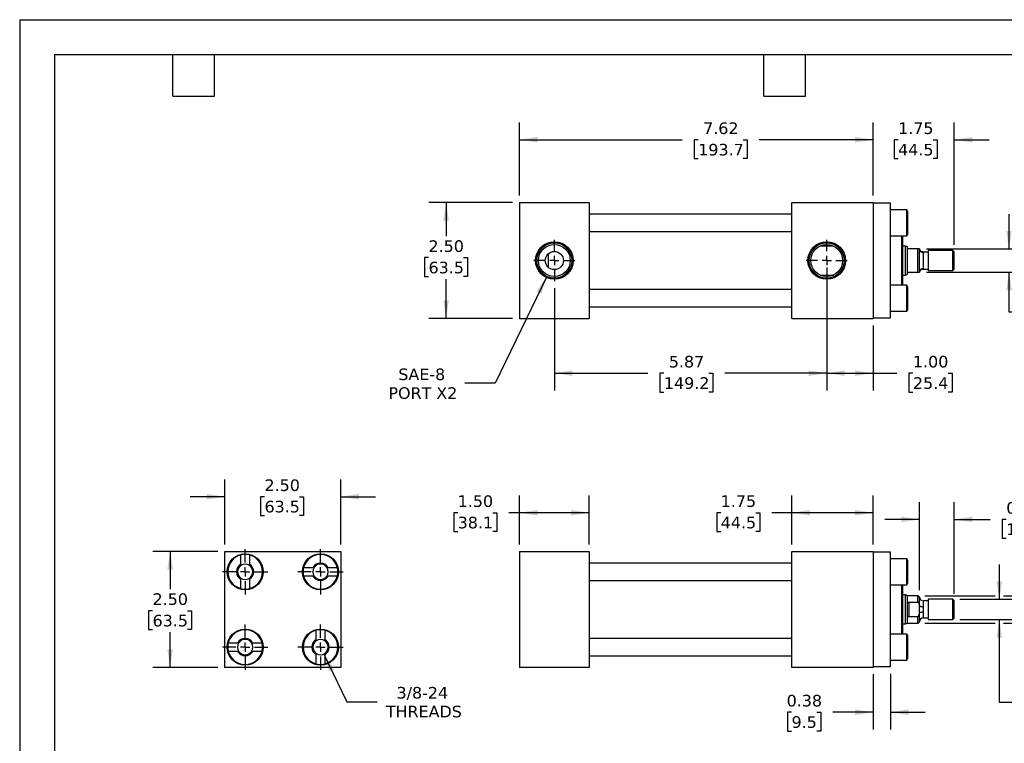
# Model space of a CAD drawing. Header units: inches. Extents: x 0 to 33, y 0 to 25.5.
# Tile 2 of 3: x 0 to 21.2, y 9.9 to 25.5. Entities that reach past the tile are written whole.
import ezdxf

# ---------------------------------------------------------------- set-up
doc = ezdxf.new("R2010")
doc.units = ezdxf.units.IN
doc.header["$LTSCALE"] = 3
doc.header["$MEASUREMENT"] = 0
doc.linetypes.add('SLD-Center', pattern=[0.75, 0.6, -0.05, 0.05, -0.05])
doc.linetypes.add('SLD-Solid', pattern=[0])
doc.layers.add('CENTER', color=40, linetype='SLD-Center')
doc.layers.add('DIMENSIONS', color=140, linetype='SLD-Solid', lineweight=25)
doc.layers.add('TEXT', color=140, linetype='SLD-Solid', lineweight=25)
doc.styles.add('SLDTEXTSTYLE0', font='VERDANA.TTF')
doc.dimstyles.new('SLDDIMSTYLE0', dxfattribs={"dimtxt": 0.254883, "dimasz": 0.39, "dimexe": 0, "dimexo": 0.0625, "dimgap": 0.063721, "dimtad": 0, "dimtih": 1, "dimtoh": 1, "dimrnd": 1e-09, "dimzin": 4, "dimdsep": 46, "dimtxsty": 'SLDTEXTSTYLE0', "dimsah": 1, "dimcen": 0.09, "dimadec": 0, "dimazin": 1, "dimtfac": 1, "dimtofl": 0, "dimtmove": 0, "dimatfit": 3, "dimfxl": 0, "dimfrac": 2, "dimtolj": 1, "dimtzin": 12, "dimarcsym": 0})
doc.dimstyles.new('SLDDIMSTYLE1', dxfattribs={"dimtxt": 0.254883, "dimasz": 0.39, "dimexe": 0, "dimexo": 0.0625, "dimgap": 0.063721, "dimtad": 0, "dimtih": 1, "dimtoh": 1, "dimrnd": 1e-09, "dimzin": 12, "dimdsep": 46, "dimtxsty": 'SLDTEXTSTYLE0', "dimsah": 1, "dimcen": 0.09, "dimadec": 0, "dimazin": 3, "dimtfac": 1, "dimtofl": 0, "dimtmove": 0, "dimatfit": 3, "dimfxl": 0, "dimfrac": 2, "dimtolj": 1, "dimtzin": 12, "dimarcsym": 0})
doc.dimstyles.new('SLDDIMSTYLE2', dxfattribs={"dimtxt": 0.254883, "dimasz": 0.39, "dimexe": 0, "dimexo": 0.0625, "dimgap": 0.063721, "dimtad": 0, "dimtih": 1, "dimtoh": 1, "dimrnd": 1e-09, "dimdsep": 46, "dimtxsty": 'SLDTEXTSTYLE0', "dimsah": 1, "dimcen": 0.09, "dimadec": 0, "dimazin": 2, "dimtfac": 1, "dimtmove": 0, "dimatfit": 0, "dimfxl": 0, "dimfrac": 2, "dimtolj": 1, "dimtzin": 12, "dimarcsym": 0})
doc.dimstyles.new('SLDDIMSTYLE3', dxfattribs={"dimtxt": 0.254883, "dimasz": 0.39, "dimexe": 0, "dimexo": 0.0625, "dimgap": 0.063721, "dimtad": 0, "dimtih": 1, "dimtoh": 1, "dimrnd": 1e-09, "dimzin": 12, "dimdsep": 46, "dimtxsty": 'SLDTEXTSTYLE0', "dimsah": 1, "dimcen": 0.09, "dimadec": 0, "dimazin": 3, "dimtfac": 1, "dimtmove": 0, "dimatfit": 0, "dimfxl": 0, "dimfrac": 2, "dimtolj": 1, "dimtzin": 12, "dimarcsym": 0})
doc.dimstyles.new('SLDDIMSTYLE4', dxfattribs={"dimtxt": 0.254883, "dimasz": 0.39, "dimexe": 0, "dimexo": 0.0625, "dimgap": 0.063721, "dimtad": 0, "dimtih": 1, "dimtoh": 1, "dimrnd": 1e-09, "dimzin": 12, "dimdsep": 46, "dimtxsty": 'SLDTEXTSTYLE0', "dimsah": 1, "dimcen": 0, "dimadec": 0, "dimazin": 3, "dimtfac": 1, "dimtofl": 0, "dimtmove": 0, "dimatfit": 3, "dimfxl": 0, "dimfrac": 2, "dimtolj": 1, "dimtzin": 12, "dimarcsym": 0})
doc.dimstyles.new('SLDDIMSTYLE5', dxfattribs={"dimtxt": 0.254883, "dimasz": 0.39, "dimexe": 0, "dimexo": 0.0625, "dimgap": 0.063721, "dimtad": 0, "dimtih": 1, "dimtoh": 1, "dimrnd": 1e-09, "dimzin": 0, "dimdsep": 46, "dimtxsty": 'SLDTEXTSTYLE0', "dimsah": 1, "dimcen": 0.09, "dimadec": 0, "dimazin": 0, "dimtfac": 1, "dimtmove": 0, "dimatfit": 0, "dimfxl": 0, "dimfrac": 2, "dimtolj": 1, "dimtzin": 12, "dimarcsym": 0})
doc.dimstyles.new('SLDDIMSTYLE6', dxfattribs={"dimtxt": 0.254883, "dimasz": 0.39, "dimexe": 0, "dimexo": 0.0625, "dimgap": 0.063721, "dimtad": 0, "dimtih": 1, "dimtoh": 1, "dimrnd": 1e-09, "dimzin": 4, "dimdsep": 46, "dimtxsty": 'SLDTEXTSTYLE0', "dimsah": 1, "dimcen": 0.09, "dimadec": 0, "dimazin": 1, "dimtfac": 1, "dimtmove": 0, "dimatfit": 0, "dimfxl": 0, "dimfrac": 2, "dimtolj": 1, "dimtzin": 12, "dimarcsym": 0})
doc.dimstyles.new('SLDDIMSTYLE7', dxfattribs={"dimtxt": 0.254883, "dimasz": 0.39, "dimexe": 0, "dimexo": 0.0625, "dimgap": 0.063721, "dimtad": 0, "dimtih": 1, "dimtoh": 1, "dimrnd": 1e-09, "dimzin": 12, "dimdsep": 46, "dimtxsty": 'SLDTEXTSTYLE0', "dimsah": 1, "dimcen": 0, "dimadec": 0, "dimazin": 3, "dimtfac": 1, "dimtofl": 0, "dimtmove": 0, "dimatfit": 3, "dimfxl": 0, "dimfrac": 2, "dimtolj": 1, "dimtzin": 12, "dimarcsym": 0})

# ---------------------------------------------------------------- blocks, each defined once
blk = doc.blocks.new('_D')
at = {"layer": 'DIMENSIONS'}
for p, q in [((10.782, 14.178), (10.782, 15.239)), ((12.282, 14.178), (12.282, 15.239)), ((9.447, 14.864), (9.361, 14.864)), ((9.361, 14.864), (9.361, 14.459)), ((10.204, 14.864), (10.29, 14.864)), ((10.29, 14.864), (10.29, 14.459)), ((10.782, 14.864), (10.55, 14.864)), ((12.282, 14.864), (10.782, 14.864)), ((9.361, 14.459), (9.447, 14.459)), ((10.29, 14.459), (10.204, 14.459))]:
    blk.add_line(p, q, dxfattribs=at)
for points in [[(10.782, 14.864), (11.172, 14.804), (11.172, 14.924)], [(12.282, 14.864), (11.892, 14.924), (11.892, 14.804)]]:
    blk.add_solid(points, dxfattribs=at)
at = {"layer": 'DIMENSIONS', "char_height": 0.25, "attachment_point": 1, "style": 'SLDTEXTSTYLE0'}
for s, insert in [('1.50', (9.447, 15.239)), ('38.1', (9.447, 14.777))]:
    blk.add_mtext(s, dxfattribs=dict(at, insert=insert))
blk = doc.blocks.new('_D_1')
at = {"layer": 'DIMENSIONS'}
for p, q in [((16.656, 14.178), (16.656, 15.239)), ((18.406, 14.178), (18.406, 15.239)), ((15.12, 14.864), (15.034, 14.864)), ((15.034, 14.864), (15.034, 14.459)), ((15.877, 14.864), (15.963, 14.864)), ((15.963, 14.864), (15.963, 14.459)), ((16.656, 14.864), (16.223, 14.864)), ((18.406, 14.864), (16.656, 14.864)), ((15.034, 14.459), (15.12, 14.459)), ((15.963, 14.459), (15.877, 14.459))]:
    blk.add_line(p, q, dxfattribs=at)
for points in [[(16.656, 14.864), (17.046, 14.804), (17.046, 14.924)], [(18.406, 14.864), (18.016, 14.924), (18.016, 14.804)]]:
    blk.add_solid(points, dxfattribs=at)
at = {"layer": 'DIMENSIONS', "char_height": 0.25, "attachment_point": 1, "style": 'SLDTEXTSTYLE0'}
for s, insert in [('1.75', (15.12, 15.239)), ('44.5', (15.12, 14.777))]:
    blk.add_mtext(s, dxfattribs=dict(at, insert=insert))
blk = doc.blocks.new('_D_2')
at = {"layer": 'DIMENSIONS'}
for p, q in [((19.407, 13.193), (19.407, 15.094)), ((20.157, 13.115), (20.157, 15.094)), ((19.407, 14.719), (18.657, 14.719)), ((20.157, 14.719), (20.934, 14.719)), ((21.279, 14.719), (21.194, 14.719)), ((21.194, 14.719), (21.194, 14.314)), ((22.037, 14.719), (22.122, 14.719)), ((22.122, 14.719), (22.122, 14.314)), ((21.194, 14.314), (21.279, 14.314)), ((22.122, 14.314), (22.037, 14.314))]:
    blk.add_line(p, q, dxfattribs=at)
for points in [[(19.407, 14.719), (19.017, 14.779), (19.017, 14.659)], [(20.157, 14.719), (20.547, 14.659), (20.547, 14.779)]]:
    blk.add_solid(points, dxfattribs=at)
at = {"layer": 'DIMENSIONS', "char_height": 0.25, "attachment_point": 1, "style": 'SLDTEXTSTYLE0'}
for s, insert in [('0.75', (21.279, 15.094)), ('19.1', (21.279, 14.632))]:
    blk.add_mtext(s, dxfattribs=dict(at, insert=insert))
blk = doc.blocks.new('_D_3')
at = {"layer": 'DIMENSIONS'}
for p, q in [((21.131, 12.996), (21.131, 13.746)), ((20.275, 12.996), (21.506, 12.996)), ((20.275, 12.559), (21.506, 12.559)), ((21.131, 10.773), (21.131, 12.559)), ((21.881, 10.773), (21.131, 10.773))]:
    blk.add_line(p, q, dxfattribs=at)
for points in [[(21.131, 12.996), (21.191, 13.386), (21.071, 13.386)], [(21.131, 12.559), (21.071, 12.169), (21.191, 12.169)]]:
    blk.add_solid(points, dxfattribs=at)
at = {"layer": 'DIMENSIONS', "char_height": 0.25, "attachment_point": 1, "style": 'SLDTEXTSTYLE0'}
for s, insert in [('7/16-20', (22.062, 11.09)), ('THREAD', (22.052, 10.685))]:
    blk.add_mtext(s, dxfattribs=dict(at, insert=insert))
blk = doc.blocks.new('_D_4')
at = {"layer": 'DIMENSIONS'}
for p, q in [((23.505, 13.868), (22.755, 13.868)), ((22.755, 13.868), (22.755, 13.074)), ((23.965, 13.868), (23.879, 13.868)), ((23.879, 13.868), (23.879, 13.463)), ((24.722, 13.868), (24.808, 13.868)), ((24.808, 13.868), (24.808, 13.463)), ((23.879, 13.463), (23.965, 13.463)), ((24.808, 13.463), (24.722, 13.463)), ((19.525, 13.074), (21.041, 13.074)), ((21.221, 13.074), (23.13, 13.074)), ((19.525, 12.481), (21.041, 12.481)), ((21.221, 12.481), (23.13, 12.481)), ((22.755, 12.481), (22.755, 11.731))]:
    blk.add_line(p, q, dxfattribs=at)
for points in [[(22.755, 13.074), (22.815, 13.464), (22.695, 13.464)], [(22.755, 12.481), (22.695, 12.091), (22.815, 12.091)]]:
    blk.add_solid(points, dxfattribs=at)
at = {"layer": 'DIMENSIONS', "char_height": 0.25, "attachment_point": 1, "style": 'SLDTEXTSTYLE0'}
for s, insert in [('0.59', (23.965, 14.243)), ('15.1', (23.965, 13.781))]:
    blk.add_mtext(s, dxfattribs=dict(at, insert=insert))
blk = doc.blocks.new('_D_5')
at = {"layer": 'DIMENSIONS'}
for p, q in [((18.406, 11.378), (18.406, 10.185)), ((18.781, 11.388), (18.781, 10.185)), ((16.648, 10.56), (16.562, 10.56)), ((16.562, 10.56), (16.562, 10.155)), ((17.193, 10.56), (17.279, 10.56)), ((17.279, 10.56), (17.279, 10.155)), ((18.406, 10.56), (17.539, 10.56)), ((18.781, 10.56), (19.531, 10.56)), ((16.562, 10.155), (16.648, 10.155)), ((17.279, 10.155), (17.193, 10.155))]:
    blk.add_line(p, q, dxfattribs=at)
for points in [[(18.406, 10.56), (18.016, 10.62), (18.016, 10.5)], [(18.781, 10.56), (19.171, 10.5), (19.171, 10.62)]]:
    blk.add_solid(points, dxfattribs=at)
at = {"layer": 'DIMENSIONS', "char_height": 0.25, "attachment_point": 1, "style": 'SLDTEXTSTYLE0'}
for s, insert in [('0.38', (16.542, 10.935)), ('9.5', (16.648, 10.473))]:
    blk.add_mtext(s, dxfattribs=dict(at, insert=insert))
blk = doc.blocks.new('_D_8')
at = {"layer": 'DIMENSIONS'}
for p, q in [((17.406, 20.155), (17.406, 17.499)), ((11.532, 19.711), (11.532, 17.499)), ((11.532, 17.874), (13.55, 17.874)), ((13.895, 17.874), (13.81, 17.874)), ((13.81, 17.874), (13.81, 17.468)), ((14.865, 17.874), (14.95, 17.874)), ((14.95, 17.874), (14.95, 17.468)), ((17.406, 17.874), (15.21, 17.874)), ((13.81, 17.468), (13.895, 17.468)), ((14.95, 17.468), (14.865, 17.468))]:
    blk.add_line(p, q, dxfattribs=at)
for points in [[(11.532, 17.874), (11.922, 17.814), (11.922, 17.934)], [(17.406, 17.874), (17.016, 17.934), (17.016, 17.814)]]:
    blk.add_solid(points, dxfattribs=at)
at = {"layer": 'DIMENSIONS', "char_height": 0.25, "attachment_point": 1, "style": 'SLDTEXTSTYLE0'}
for s, insert in [('5.87', (14.001, 18.248)), ('149.2', (13.895, 17.786))]:
    blk.add_mtext(s, dxfattribs=dict(at, insert=insert))
blk = doc.blocks.new('_D_9')
at = {"layer": 'DIMENSIONS'}
for p, q in [((17.406, 20.155), (17.406, 17.499)), ((18.406, 18.905), (18.406, 17.499)), ((17.406, 17.874), (18.406, 17.874)), ((18.406, 17.874), (18.921, 17.874)), ((19.266, 17.874), (19.18, 17.874)), ((19.18, 17.874), (19.18, 17.468)), ((20.023, 17.874), (20.109, 17.874)), ((20.109, 17.874), (20.109, 17.468)), ((19.18, 17.468), (19.266, 17.468)), ((20.109, 17.468), (20.023, 17.468))]:
    blk.add_line(p, q, dxfattribs=at)
for points in [[(17.406, 17.874), (17.796, 17.814), (17.796, 17.934)], [(18.406, 17.874), (18.016, 17.934), (18.016, 17.814)]]:
    blk.add_solid(points, dxfattribs=at)
at = {"layer": 'DIMENSIONS', "char_height": 0.25, "attachment_point": 1, "style": 'SLDTEXTSTYLE0'}
for s, insert in [('1.00', (19.266, 18.248)), ('25.4', (19.266, 17.786))]:
    blk.add_mtext(s, dxfattribs=dict(at, insert=insert))
blk = doc.blocks.new('_D_10')
at = {"layer": 'DIMENSIONS'}
for p, q in [((11.367, 19.963), (10.255, 17.658)), ((10.255, 17.658), (9.599, 17.658))]:
    blk.add_line(p, q, dxfattribs=at)
blk.add_solid([(11.367, 19.963), (11.144, 19.638), (11.252, 19.586)], dxfattribs=at)
at = {"layer": 'DIMENSIONS', "char_height": 0.25, "attachment_point": 1, "style": 'SLDTEXTSTYLE0'}
for s, insert in [('SAE-8', (8.167, 17.975)), ('PORT X2', (7.953, 17.57))]:
    blk.add_mtext(s, dxfattribs=dict(at, insert=insert))
blk = doc.blocks.new('_D_11')
at = {"layer": 'DIMENSIONS'}
for p, q in [((10.632, 21.555), (8.822, 21.555)), ((9.197, 21.555), (9.197, 20.829)), ((8.818, 20.367), (8.732, 20.367)), ((8.732, 20.367), (8.732, 19.962)), ((9.575, 20.367), (9.661, 20.367)), ((9.661, 20.367), (9.661, 19.962)), ((8.732, 19.962), (8.818, 19.962)), ((9.197, 19.055), (9.197, 19.905)), ((9.661, 19.962), (9.575, 19.962)), ((10.632, 19.055), (8.822, 19.055))]:
    blk.add_line(p, q, dxfattribs=at)
for points in [[(9.197, 21.555), (9.137, 21.165), (9.257, 21.165)], [(9.197, 19.055), (9.257, 19.445), (9.137, 19.445)]]:
    blk.add_solid(points, dxfattribs=at)
at = {"layer": 'DIMENSIONS', "char_height": 0.25, "attachment_point": 1, "style": 'SLDTEXTSTYLE0'}
for s, insert in [('2.50', (8.818, 20.741)), ('63.5', (8.818, 20.279))]:
    blk.add_mtext(s, dxfattribs=dict(at, insert=insert))
blk = doc.blocks.new('_D_12')
at = {"layer": 'DIMENSIONS'}
for p, q in [((18.406, 21.705), (18.406, 23.285)), ((20.157, 20.642), (20.157, 23.285)), ((18.406, 22.91), (17.656, 22.91)), ((18.946, 22.91), (18.86, 22.91)), ((18.86, 22.91), (18.86, 22.505)), ((19.703, 22.91), (19.789, 22.91)), ((19.789, 22.91), (19.789, 22.505)), ((20.157, 22.91), (20.907, 22.91)), ((18.86, 22.505), (18.946, 22.505)), ((19.789, 22.505), (19.703, 22.505))]:
    blk.add_line(p, q, dxfattribs=at)
for points in [[(18.406, 22.91), (18.016, 22.97), (18.016, 22.85)], [(20.157, 22.91), (20.547, 22.85), (20.547, 22.97)]]:
    blk.add_solid(points, dxfattribs=at)
at = {"layer": 'DIMENSIONS', "char_height": 0.25, "attachment_point": 1, "style": 'SLDTEXTSTYLE0'}
for s, insert in [('1.75', (18.946, 23.284)), ('44.5', (18.946, 22.822))]:
    blk.add_mtext(s, dxfattribs=dict(at, insert=insert))
blk = doc.blocks.new('_D_13')
at = {"layer": 'DIMENSIONS'}
for p, q in [((10.782, 21.705), (10.782, 23.285)), ((18.406, 21.705), (18.406, 23.285)), ((10.782, 22.91), (14.289, 22.91)), ((14.635, 22.91), (14.549, 22.91)), ((14.549, 22.91), (14.549, 22.505)), ((15.604, 22.91), (15.69, 22.91)), ((15.69, 22.91), (15.69, 22.505)), ((18.406, 22.91), (15.949, 22.91)), ((14.549, 22.505), (14.635, 22.505)), ((15.69, 22.505), (15.604, 22.505))]:
    blk.add_line(p, q, dxfattribs=at)
for points in [[(10.782, 22.91), (11.172, 22.85), (11.172, 22.97)], [(18.406, 22.91), (18.016, 22.97), (18.016, 22.85)]]:
    blk.add_solid(points, dxfattribs=at)
at = {"layer": 'DIMENSIONS', "char_height": 0.25, "attachment_point": 1, "style": 'SLDTEXTSTYLE0'}
for s, insert in [('7.62', (14.741, 23.284)), ('193.7', (14.635, 22.822))]:
    blk.add_mtext(s, dxfattribs=dict(at, insert=insert))
blk = doc.blocks.new('_D_14')
at = {"layer": 'DIMENSIONS'}
for p, q in [((21.338, 20.555), (21.338, 21.305)), ((19.557, 20.555), (21.713, 20.555)), ((19.557, 20.055), (21.713, 20.055)), ((21.338, 19.193), (21.338, 20.055)), ((22.43, 19.432), (22.345, 19.432)), ((22.345, 19.432), (22.345, 19.027)), ((23.188, 19.432), (23.273, 19.432)), ((23.273, 19.432), (23.273, 19.027)), ((22.088, 19.193), (21.338, 19.193)), ((22.345, 19.027), (22.43, 19.027)), ((23.273, 19.027), (23.188, 19.027))]:
    blk.add_line(p, q, dxfattribs=at)
for points in [[(21.338, 20.555), (21.398, 20.945), (21.278, 20.945)], [(21.338, 20.055), (21.278, 19.665), (21.398, 19.665)]]:
    blk.add_solid(points, dxfattribs=at)
at = {"layer": 'DIMENSIONS', "char_height": 0.25, "attachment_point": 1, "style": 'SLDTEXTSTYLE0'}
for s, insert in [('0.50', (22.43, 19.806)), ('12.7', (22.43, 19.344)), ('FLATS', (22.29, 18.882))]:
    blk.add_mtext(s, dxfattribs=dict(at, insert=insert))
blk = doc.blocks.new('SW_CENTERMARKSYMBOL_0')
at = {"layer": 'CENTER', "color": 0}
for p, q in [((0, 0.2), (0, 0.44375)), ((-0.2, 0), (-0.44375, 0)), ((0, 0), (-0.1, 0)), ((0, 0), (0, 0.1)), ((0, 0), (0, -0.1)), ((0, 0), (0.1, 0)), ((0.2, 0), (0.44375, 0)), ((0, -0.2), (0, -0.44375))]:
    blk.add_line(p, q, dxfattribs=at)
blk = doc.blocks.new('SW_CENTERMARKSYMBOL_1')
at = {"layer": 'CENTER', "color": 0}
for p, q in [((0, 0.2), (0, 0.44375)), ((-0.2, 0), (-0.44375, 0)), ((0, 0), (-0.1, 0)), ((0, 0), (0, 0.1)), ((0, 0), (0, -0.1)), ((0, 0), (0.1, 0)), ((0.2, 0), (0.44375, 0)), ((0, -0.2), (0, -0.44375))]:
    blk.add_line(p, q, dxfattribs=at)
blk = doc.blocks.new('_D_19')
at = {"layer": 'DIMENSIONS'}
for p, q in [((4.426, 14.178), (4.426, 15.584)), ((6.926, 14.178), (6.926, 15.584)), ((4.426, 15.209), (3.676, 15.209)), ((5.28, 15.209), (5.194, 15.209)), ((5.194, 15.209), (5.194, 14.804)), ((6.037, 15.209), (6.123, 15.209)), ((6.123, 15.209), (6.123, 14.804)), ((6.926, 15.209), (7.676, 15.209)), ((5.194, 14.804), (5.28, 14.804)), ((6.123, 14.804), (6.037, 14.804))]:
    blk.add_line(p, q, dxfattribs=at)
for points in [[(4.426, 15.209), (4.036, 15.269), (4.036, 15.149)], [(6.926, 15.209), (7.316, 15.149), (7.316, 15.269)]]:
    blk.add_solid(points, dxfattribs=at)
at = {"layer": 'DIMENSIONS', "char_height": 0.25, "attachment_point": 1, "style": 'SLDTEXTSTYLE0'}
for s, insert in [('2.50', (5.28, 15.583)), ('63.5', (5.28, 15.121))]:
    blk.add_mtext(s, dxfattribs=dict(at, insert=insert))
blk = doc.blocks.new('_D_20')
at = {"layer": 'DIMENSIONS'}
for p, q in [((4.276, 14.028), (2.87, 14.028)), ((3.245, 14.028), (3.245, 13.212)), ((2.866, 12.75), (2.78, 12.75)), ((2.78, 12.75), (2.78, 12.345)), ((3.623, 12.75), (3.709, 12.75)), ((3.709, 12.75), (3.709, 12.345)), ((2.78, 12.345), (2.866, 12.345)), ((3.709, 12.345), (3.623, 12.345)), ((3.245, 11.528), (3.245, 12.288)), ((4.276, 11.528), (2.87, 11.528))]:
    blk.add_line(p, q, dxfattribs=at)
for points in [[(3.245, 14.028), (3.185, 13.638), (3.305, 13.638)], [(3.245, 11.528), (3.305, 11.918), (3.185, 11.918)]]:
    blk.add_solid(points, dxfattribs=at)
at = {"layer": 'DIMENSIONS', "char_height": 0.25, "attachment_point": 1, "style": 'SLDTEXTSTYLE0'}
for s, insert in [('2.50', (2.866, 13.125)), ('63.5', (2.866, 12.662))]:
    blk.add_mtext(s, dxfattribs=dict(at, insert=insert))
blk = doc.blocks.new('_D_21')
at = {"layer": 'DIMENSIONS'}
for p, q in [((6.56, 11.816), (7.054, 10.787)), ((7.054, 10.787), (7.711, 10.787))]:
    blk.add_line(p, q, dxfattribs=at)
blk.add_solid([(6.56, 11.816), (6.675, 11.438), (6.783, 11.49)], dxfattribs=at)
at = {"layer": 'DIMENSIONS', "char_height": 0.25, "attachment_point": 1, "style": 'SLDTEXTSTYLE0'}
for s, insert in [('3/8-24', (8.128, 11.105)), ('THREADS', (7.898, 10.7))]:
    blk.add_mtext(s, dxfattribs=dict(at, insert=insert))
blk = doc.blocks.new('SW_CENTERMARKSYMBOL_6')
at = {"layer": 'CENTER', "color": 0}
for p, q in [((0, 0.2), (0, 0.49)), ((-0.2, 0), (-0.49, 0)), ((0, 0), (-0.1, 0)), ((0, 0), (0, 0.1)), ((0, 0), (0, -0.1)), ((0, 0), (0.1, 0)), ((0.2, 0), (0.49, 0)), ((0, -0.2), (0, -0.49))]:
    blk.add_line(p, q, dxfattribs=at)
blk = doc.blocks.new('SW_CENTERMARKSYMBOL_7')
at = {"layer": 'CENTER', "color": 0}
for p, q in [((0, 0.2), (0, 0.49)), ((-0.2, 0), (-0.49, 0)), ((0, 0), (-0.1, 0)), ((0, 0), (0, 0.1)), ((0, 0), (0, -0.1)), ((0, 0), (0.1, 0)), ((0.2, 0), (0.49, 0)), ((0, -0.2), (0, -0.49))]:
    blk.add_line(p, q, dxfattribs=at)
blk = doc.blocks.new('SW_CENTERMARKSYMBOL_8')
at = {"layer": 'CENTER', "color": 0}
for p, q in [((0, 0.2), (0, 0.49)), ((-0.2, 0), (-0.49, 0)), ((0, 0), (-0.1, 0)), ((0, 0), (0, 0.1)), ((0, 0), (0, -0.1)), ((0, 0), (0.1, 0)), ((0.2, 0), (0.49, 0)), ((0, -0.2), (0, -0.49))]:
    blk.add_line(p, q, dxfattribs=at)
blk = doc.blocks.new('SW_CENTERMARKSYMBOL_9')
at = {"layer": 'CENTER', "color": 0}
for p, q in [((0, 0.2), (0, 0.49)), ((-0.2, 0), (-0.49, 0)), ((0, 0), (-0.1, 0)), ((0, 0), (0, 0.1)), ((0, 0), (0, -0.1)), ((0, 0), (0.1, 0)), ((0.2, 0), (0.49, 0)), ((0, -0.2), (0, -0.49))]:
    blk.add_line(p, q, dxfattribs=at)

msp = doc.modelspace()

# ---------------------------------------------------------------- linework, layer by layer
at = {"color": 7, "linetype": 'SLD-Solid'}
for q in [(0, 0), (33, 25.5)]:
    msp.add_line((0, 25.5), q, dxfattribs=at)
for p, q in [((10.782, 21.555), (10.782, 19.055)), ((10.782, 21.555), (12.282, 21.555)), ((12.282, 21.555), (12.282, 19.055)), ((16.656, 21.555), (18.406, 21.555)), ((16.656, 19.055), (16.656, 21.555)), ((18.406, 21.555), (18.406, 19.055)), ((18.781, 21.545), (18.406, 21.545)), ((18.781, 19.065), (18.781, 21.545)), ((16.656, 21.305), (12.282, 21.305)), ((19.133, 21.398), (18.781, 21.398)), ((19.156, 21.358), (19.133, 21.398)), ((19.133, 20.836), (19.133, 21.398)), ((19.156, 21.117), (19.156, 21.358)), ((19.156, 20.876), (19.156, 21.117)), ((12.282, 20.93), (16.656, 20.93)), ((18.781, 20.836), (19.133, 20.836)), ((19.018, 20.836), (19.018, 20.305)), ((19.038, 20.836), (19.038, 20.305)), ((19.133, 20.836), (19.156, 20.876)), ((17.55, 20.617), (17.263, 20.617)), ((19.103, 20.617), (19.038, 20.617)), ((19.147, 20.601), (19.103, 20.617)), ((19.103, 19.992), (19.103, 20.617)), ((19.147, 20.586), (19.147, 20.601)), ((11.407, 20.155), (11.407, 20.455)), ((19.147, 20.023), (19.147, 20.586)), ((19.375, 20.555), (19.178, 20.555)), ((19.375, 20.055), (19.375, 20.555)), ((19.407, 20.055), (19.407, 20.555)), ((19.595, 20.488), (19.485, 20.488)), ((19.487, 20.479), (19.487, 20.131)), ((20.125, 20.523), (19.595, 20.523)), ((19.595, 20.523), (19.595, 20.086)), ((20.157, 20.492), (20.125, 20.523)), ((20.125, 20.086), (20.125, 20.523)), ((20.157, 20.117), (20.157, 20.492)), ((19.018, 20.305), (19.018, 19.773)), ((19.038, 20.305), (19.038, 19.773)), ((17.263, 19.992), (17.55, 19.992)), ((19.038, 19.992), (19.103, 19.992)), ((19.103, 19.992), (19.147, 20.008)), ((19.147, 20.008), (19.147, 20.023)), ((19.178, 20.055), (19.375, 20.055)), ((19.485, 20.121), (19.595, 20.121)), ((19.595, 20.086), (20.125, 20.086)), ((20.125, 20.086), (20.157, 20.117)), ((19.133, 19.773), (18.781, 19.773)), ((19.156, 19.733), (19.133, 19.773)), ((19.133, 19.211), (19.133, 19.773)), ((16.656, 19.68), (12.282, 19.68)), ((19.156, 19.251), (19.156, 19.733)), ((12.282, 19.305), (16.656, 19.305)), ((18.781, 19.211), (19.133, 19.211)), ((19.133, 19.211), (19.156, 19.251)), ((10.782, 19.055), (12.282, 19.055)), ((16.656, 19.055), (18.406, 19.055)), ((18.406, 19.065), (18.781, 19.065)), ((4.426, 11.528), (4.426, 14.028)), ((4.426, 14.028), (6.926, 14.028)), ((6.926, 14.028), (6.926, 11.528)), ((10.782, 14.028), (12.282, 14.028)), ((10.782, 14.028), (10.782, 11.528)), ((12.282, 14.028), (12.282, 11.528)), ((16.656, 14.028), (18.406, 14.028)), ((16.656, 11.528), (16.656, 14.028)), ((18.406, 14.028), (18.406, 11.528)), ((18.406, 14.018), (18.781, 14.018)), ((18.781, 11.538), (18.781, 14.018)), ((4.77, 13.753), (4.77, 13.953)), ((4.957, 13.953), (4.957, 13.753)), ((19.133, 13.871), (18.781, 13.871)), ((19.156, 13.831), (19.133, 13.871)), ((19.133, 13.309), (19.133, 13.871)), ((19.156, 13.59), (19.156, 13.831)), ((6.125, 13.684), (6.326, 13.684)), ((6.651, 13.684), (6.851, 13.684)), ((16.656, 13.778), (12.282, 13.778)), ((4.77, 13.227), (4.77, 13.428)), ((4.957, 13.428), (4.957, 13.227)), ((6.326, 13.496), (6.125, 13.496)), ((6.851, 13.496), (6.651, 13.496)), ((12.282, 13.403), (16.656, 13.403)), ((19.156, 13.349), (19.156, 13.59)), ((18.781, 13.309), (19.133, 13.309)), ((19.018, 13.309), (19.018, 12.246)), ((19.038, 13.309), (19.038, 12.246)), ((19.133, 13.309), (19.156, 13.349)), ((19.103, 13.09), (19.038, 13.09)), ((19.147, 13.074), (19.103, 13.09)), ((19.103, 12.778), (19.103, 13.09)), ((19.375, 13.074), (19.147, 13.074)), ((19.147, 12.872), (19.147, 13.074)), ((19.407, 13.043), (19.375, 13.074)), ((19.375, 12.937), (19.375, 13.074)), ((19.407, 12.866), (19.407, 13.043)), ((19.595, 12.961), (19.487, 12.961)), ((19.487, 12.961), (19.487, 12.836)), ((20.125, 12.996), (19.595, 12.996)), ((19.595, 12.996), (19.595, 12.778)), ((20.157, 12.965), (20.125, 12.996)), ((20.125, 12.778), (20.125, 12.996)), ((20.157, 12.778), (20.157, 12.965)), ((19.103, 12.465), (19.103, 12.778)), ((19.147, 12.684), (19.147, 12.872)), ((19.178, 12.937), (19.375, 12.937)), ((19.178, 12.937), (19.178, 12.618)), ((19.407, 12.861), (19.407, 12.866)), ((19.407, 12.694), (19.407, 12.861)), ((19.595, 12.778), (19.595, 12.559)), ((20.125, 12.559), (20.125, 12.778)), ((20.157, 12.59), (20.157, 12.778)), ((19.147, 12.481), (19.147, 12.684)), ((19.375, 12.618), (19.178, 12.618)), ((19.375, 12.481), (19.375, 12.618)), ((19.407, 12.689), (19.407, 12.694)), ((19.407, 12.512), (19.407, 12.689)), ((19.487, 12.72), (19.487, 12.594)), ((19.487, 12.594), (19.595, 12.594)), ((19.595, 12.559), (20.125, 12.559)), ((20.125, 12.559), (20.157, 12.59)), ((6.395, 12.128), (6.395, 12.328)), ((6.582, 12.328), (6.582, 12.128)), ((19.038, 12.465), (19.103, 12.465)), ((19.103, 12.465), (19.147, 12.481)), ((19.147, 12.481), (19.375, 12.481)), ((19.375, 12.481), (19.407, 12.512)), ((16.656, 12.153), (12.282, 12.153)), ((19.133, 12.246), (18.781, 12.246)), ((19.156, 12.206), (19.133, 12.246)), ((19.133, 11.684), (19.133, 12.246)), ((19.156, 11.724), (19.156, 12.206)), ((4.5, 12.059), (4.701, 12.059)), ((5.026, 12.059), (5.226, 12.059)), ((4.701, 11.871), (4.5, 11.871)), ((5.226, 11.871), (5.026, 11.871)), ((6.395, 11.602), (6.395, 11.803)), ((6.582, 11.803), (6.582, 11.602)), ((12.282, 11.778), (16.656, 11.778)), ((18.781, 11.684), (19.133, 11.684)), ((19.133, 11.684), (19.156, 11.724)), ((6.926, 11.528), (4.426, 11.528)), ((12.282, 11.528), (10.782, 11.528)), ((18.406, 11.528), (16.656, 11.528)), ((18.781, 11.538), (18.406, 11.538))]:
    msp.add_line(p, q)
at = {"flags": 128}
for points in [[(19.407, 12.861), (19.408, 12.856), (19.413, 12.851), (19.42, 12.847), (19.43, 12.843), (19.442, 12.84), (19.456, 12.838), (19.471, 12.836), (19.487, 12.836)], [(19.487, 12.72), (19.471, 12.719), (19.456, 12.718), (19.442, 12.715), (19.43, 12.712), (19.42, 12.709), (19.413, 12.704), (19.408, 12.699), (19.407, 12.694)]]:
    msp.add_lwpolyline(points, dxfattribs=at)
for centre, radius in [((11.532, 20.305), 0.406), ((11.532, 20.305), 0.379), ((11.532, 20.305), 0.344), ((17.406, 20.305), 0.406), ((17.406, 20.305), 0.379), ((17.406, 20.305), 0.344), ((11.532, 20.305), 0.195), ((4.863, 13.59), 0.39), ((6.488, 13.59), 0.39), ((4.863, 11.965), 0.39), ((6.488, 11.965), 0.39)]:
    msp.add_circle(centre, radius)
for centre, radius, start, end in [((19.485, 20.557), 0.078, 181.5456, 271.4664), ((19.485, 20.053), 0.078, 88.5336, 178.4544), ((4.863, 13.59), 0.375, 104.4775, 255.5225), ((4.863, 13.59), 0.375, 75.5225, 104.4775), ((4.863, 13.59), 0.375, 284.4775, 75.5225), ((6.488, 13.59), 0.375, 14.4775, 165.5225), ((4.863, 13.59), 0.187, 120, 240), ((4.863, 13.59), 0.166, 124.3856, 235.6144), ((4.863, 13.59), 0.166, 55.6144, 124.3856), ((4.863, 13.59), 0.187, 300, 60), ((4.863, 13.59), 0.166, 304.3856, 55.6144), ((6.488, 13.59), 0.375, 165.5225, 194.4775), ((6.488, 13.59), 0.166, 145.6144, 214.3856), ((6.488, 13.59), 0.187, 30, 150), ((6.488, 13.59), 0.166, 34.3856, 145.6144), ((6.488, 13.59), 0.166, 325.6144, 34.3856), ((6.488, 13.59), 0.375, 345.5225, 14.4775), ((4.863, 13.59), 0.166, 235.6144, 304.3856), ((6.488, 13.59), 0.375, 194.4775, 345.5225), ((6.488, 13.59), 0.187, 210, 330), ((6.488, 13.59), 0.166, 214.3856, 325.6144), ((4.863, 13.59), 0.375, 255.5225, 284.4775), ((19.487, 13.041), 0.08, 180, 270), ((19.487, 12.514), 0.08, 90, 180), ((4.863, 11.965), 0.375, 14.4775, 165.5225), ((6.488, 11.965), 0.375, 104.4775, 255.5225), ((6.488, 11.965), 0.375, 75.5225, 104.4775), ((6.488, 11.965), 0.375, 284.4775, 75.5225), ((4.863, 11.965), 0.187, 30, 150), ((4.863, 11.965), 0.166, 34.3856, 145.6144), ((6.488, 11.965), 0.187, 120, 240), ((6.488, 11.965), 0.166, 55.6144, 124.3856), ((6.488, 11.965), 0.187, 300, 60), ((4.863, 11.965), 0.375, 165.5225, 194.4775), ((4.863, 11.965), 0.166, 145.6144, 214.3856), ((4.863, 11.965), 0.166, 325.6144, 34.3856), ((4.863, 11.965), 0.375, 345.5225, 14.4775), ((6.488, 11.965), 0.166, 124.3856, 235.6144), ((6.488, 11.965), 0.166, 304.3856, 55.6144), ((4.863, 11.965), 0.375, 194.4775, 345.5225), ((4.863, 11.965), 0.187, 210, 330), ((4.863, 11.965), 0.166, 214.3856, 325.6144), ((6.488, 11.965), 0.166, 235.6144, 304.3856), ((6.488, 11.965), 0.375, 255.5225, 284.4775)]:
    msp.add_arc(centre, radius, start, end)
for points, knots in [([(19.178, 20.555), (19.174, 20.555), (19.171, 20.555), (19.165, 20.557), (19.162, 20.559), (19.156, 20.563), (19.153, 20.566), (19.149, 20.573), (19.148, 20.576), (19.147, 20.581), (19.147, 20.584), (19.147, 20.586)], [0, 0, 0, 0, 0.125, 0.125, 0.25, 0.25, 0.5, 0.5, 0.75, 0.75, 1, 1, 1, 1]), ([(19.485, 20.488), (19.476, 20.489), (19.458, 20.491), (19.433, 20.506), (19.414, 20.528), (19.409, 20.546), (19.407, 20.555)], [0, 0, 0, 0, 0.2421706, 0.5, 0.7578294, 1, 1, 1, 1]), ([(19.485, 20.488), (19.485, 20.488), (19.486, 20.488), (19.486, 20.488), (19.486, 20.487), (19.486, 20.486), (19.486, 20.484), (19.487, 20.482), (19.487, 20.48), (19.487, 20.479), (19.487, 20.479)], [0, 0, 0, 0, 0.108519, 0.22788, 0.358088, 0.49915, 0.718957, 0.832813, 0.919751, 1, 1, 1, 1]), ([(19.147, 20.023), (19.147, 20.026), (19.147, 20.028), (19.148, 20.034), (19.149, 20.037), (19.153, 20.043), (19.156, 20.046), (19.162, 20.05), (19.165, 20.052), (19.171, 20.054), (19.174, 20.055), (19.178, 20.055)], [0, 0, 0, 0, 0.25, 0.25, 0.5, 0.5, 0.75, 0.75, 0.875, 0.875, 1, 1, 1, 1]), ([(19.407, 20.055), (19.409, 20.063), (19.414, 20.081), (19.433, 20.103), (19.458, 20.118), (19.476, 20.12), (19.485, 20.121)], [0, 0, 0, 0, 0.242171, 0.5, 0.757829, 1, 1, 1, 1]), ([(19.487, 20.131), (19.487, 20.13), (19.487, 20.129), (19.487, 20.127), (19.486, 20.125), (19.486, 20.123), (19.486, 20.121), (19.486, 20.121), (19.485, 20.121)], [0, 0, 0, 0, 0.080398, 0.167713, 0.281544, 0.502386, 0.772635, 1, 1, 1, 1]), ([(19.147, 12.872), (19.147, 12.878), (19.147, 12.885), (19.148, 12.898), (19.149, 12.905), (19.153, 12.917), (19.156, 12.923), (19.162, 12.931), (19.165, 12.933), (19.171, 12.936), (19.174, 12.937), (19.178, 12.937)], [0, 0, 0, 0, 0.25, 0.25, 0.5, 0.5, 0.75, 0.75, 0.875, 0.875, 1, 1, 1, 1]), ([(19.487, 12.836), (19.487, 12.834), (19.487, 12.831), (19.487, 12.826), (19.486, 12.818), (19.486, 12.806), (19.486, 12.792), (19.486, 12.782), (19.485, 12.778)], [0, 0, 0, 0, 0.080398, 0.167713, 0.281544, 0.502386, 0.772635, 1, 1, 1, 1]), ([(19.485, 12.778), (19.485, 12.776), (19.486, 12.771), (19.486, 12.764), (19.486, 12.756), (19.486, 12.747), (19.486, 12.738), (19.487, 12.73), (19.487, 12.724), (19.487, 12.721), (19.487, 12.72)], [0, 0, 0, 0, 0.1085195, 0.22788, 0.3580883, 0.4991496, 0.7189574, 0.832813, 0.9197511, 1, 1, 1, 1]), ([(19.178, 12.618), (19.174, 12.618), (19.171, 12.619), (19.165, 12.623), (19.162, 12.625), (19.156, 12.633), (19.153, 12.638), (19.149, 12.651), (19.148, 12.657), (19.147, 12.67), (19.147, 12.677), (19.147, 12.684)], [0, 0, 0, 0, 0.125, 0.125, 0.25, 0.25, 0.5, 0.5, 0.75, 0.75, 1, 1, 1, 1])]:
    msp.add_open_spline(points, degree=3, knots=knots)
for points in [[(19.407, 20.555), (19.398, 20.555), (19.388, 20.555), (19.375, 20.555)], [(19.375, 20.055), (19.388, 20.055), (19.398, 20.055), (19.407, 20.055)], [(4.77, 13.727), (4.77, 13.736), (4.77, 13.744), (4.77, 13.753)], [(4.957, 13.727), (4.957, 13.736), (4.957, 13.744), (4.957, 13.753)], [(6.351, 13.684), (6.343, 13.684), (6.334, 13.684), (6.326, 13.684)], [(6.625, 13.684), (6.634, 13.684), (6.642, 13.684), (6.651, 13.684)], [(4.77, 13.453), (4.77, 13.445), (4.77, 13.436), (4.77, 13.428)], [(4.957, 13.453), (4.957, 13.445), (4.957, 13.436), (4.957, 13.428)], [(6.351, 13.496), (6.343, 13.496), (6.334, 13.496), (6.326, 13.496)], [(6.625, 13.496), (6.634, 13.496), (6.642, 13.496), (6.651, 13.496)], [(19.375, 12.937), (19.388, 12.914), (19.398, 12.891), (19.407, 12.866)], [(19.375, 12.618), (19.388, 12.641), (19.398, 12.665), (19.407, 12.689)], [(6.395, 12.102), (6.395, 12.111), (6.395, 12.119), (6.395, 12.128)], [(6.582, 12.102), (6.582, 12.111), (6.582, 12.119), (6.582, 12.128)], [(4.726, 12.059), (4.718, 12.059), (4.709, 12.059), (4.701, 12.059)], [(5, 12.059), (5.009, 12.059), (5.017, 12.059), (5.026, 12.059)], [(4.726, 11.871), (4.718, 11.871), (4.709, 11.871), (4.701, 11.871)], [(5, 11.871), (5.009, 11.871), (5.017, 11.871), (5.026, 11.871)], [(6.395, 11.828), (6.395, 11.82), (6.395, 11.811), (6.395, 11.803)], [(6.582, 11.828), (6.582, 11.82), (6.582, 11.811), (6.582, 11.803)]]:
    msp.add_open_spline(points, degree=3)
at = {"layer": 'TEXT'}
for p, q in [((0.75, 24.75), (32.25, 24.75)), ((0.75, 24.75), (0.75, 0.75)), ((3.3, 23.85), (3.3, 24.75)), ((4.2, 23.85), (4.2, 24.75)), ((16.05, 23.85), (16.05, 24.75)), ((16.95, 23.85), (16.95, 24.75)), ((3.3, 23.85), (4.2, 23.85)), ((16.05, 23.85), (16.95, 23.85))]:
    msp.add_line(p, q, dxfattribs=at)

# ---------------------------------------------------------------- block references
at = {"layer": 'CENTER'}
for name, p in [('SW_CENTERMARKSYMBOL_0', (11.532, 20.305)), ('SW_CENTERMARKSYMBOL_1', (17.406, 20.305)), ('SW_CENTERMARKSYMBOL_8', (4.863, 13.59)), ('SW_CENTERMARKSYMBOL_7', (6.488, 13.59)), ('SW_CENTERMARKSYMBOL_9', (4.863, 11.965)), ('SW_CENTERMARKSYMBOL_6', (6.488, 11.965))]:
    msp.add_blockref(name, p, dxfattribs=at)

# ---------------------------------------------------------------- dimensions: what is measured, and where the dimension line sits
at = {"layer": 'DIMENSIONS'}
for base, p1, p2, dimstyle, picture, middle in [((10.782, 22.91), (18.406, 21.555), (10.782, 21.555), 'SLDDIMSTYLE1', '_D_13', (15.119, 22.91)), ((20.157, 22.91), (18.406, 21.555), (20.157, 20.492), 'SLDDIMSTYLE3', '_D_12', (19.324, 22.91)), ((11.532, 17.874), (17.406, 20.305), (11.532, 19.861), 'SLDDIMSTYLE1', '_D_8', (14.38, 17.874)), ((18.406, 17.874), (17.406, 20.305), (18.406, 19.055), 'SLDDIMSTYLE0', '_D_9', (19.645, 17.874)), ((6.926, 15.209), (4.426, 14.028), (6.926, 14.028), 'SLDDIMSTYLE6', '_D_19', (5.659, 15.209)), ((12.282, 14.864), (10.782, 14.028), (12.282, 14.028), 'SLDDIMSTYLE0', '_D', (9.826, 14.864)), ((18.406, 14.864), (16.656, 14.028), (18.406, 14.028), 'SLDDIMSTYLE1', '_D_1', (15.498, 14.864)), ((19.407, 14.719), (20.157, 12.965), (19.407, 13.043), 'SLDDIMSTYLE2', '_D_2', (21.658, 14.719)), ((18.406386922, 10.56010905), (18.781386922, 11.537727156), (18.406386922, 11.527727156), 'SLDDIMSTYLE2', '_D_5', (16.920636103, 10.56010905))]:
    dim = msp.add_linear_dim(base=base, p1=p1, p2=p2, dimstyle=dimstyle, dxfattribs=at)
    dim.commit()
    dim.dimension.update_dxf_attribs({"geometry": picture, "text_midpoint": middle, "dimtype": 160})
for base, p1, p2, dimstyle, picture, middle in [((9.197, 19.055), (10.782, 21.555), (10.782, 19.055), 'SLDDIMSTYLE0', '_D_11', (9.197, 20.367)), ((22.755, 12.481), (19.375, 13.074), (19.375, 12.481), 'SLDDIMSTYLE2', '_D_4', (22.755, 13.868)), ((3.245, 14.028), (4.426, 11.528), (4.426, 14.028), 'SLDDIMSTYLE0', '_D_20', (3.245, 12.75))]:
    dim = msp.add_linear_dim(base=base, p1=p1, p2=p2, angle=90, dimstyle=dimstyle, dxfattribs=at)
    dim.commit()
    dim.dimension.update_dxf_attribs({"geometry": picture, "text_midpoint": middle, "dimtype": 160})
for base, p1, p2, text, dimstyle, picture, middle in [((21.338, 20.555), (19.407, 20.055), (19.407, 20.555), '<>\\PFLATS', 'SLDDIMSTYLE5', '_D_14', (21.338, 19.193)), ((21.131, 12.559), (20.125, 12.996), (20.125, 12.559), '7/16-20\\PTHREAD', 'SLDDIMSTYLE3', '_D_3', (21.131, 10.773))]:
    dim = msp.add_linear_dim(base=base, p1=p1, p2=p2, angle=90, text=text, dimstyle=dimstyle, dxfattribs=at)
    dim.commit()
    dim.dimension.update_dxf_attribs({"geometry": picture, "text_midpoint": middle, "dimtype": 160})
dim = msp.add_diameter_dim_2p(p1=(11.696, 20.646), p2=(11.367, 19.963), text='SAE-8\\PPORT X2', dimstyle='SLDDIMSTYLE4', override={"dimpost": '<>'}, dxfattribs=at)
dim.commit()
dim.dimension.update_dxf_attribs({"geometry": '_D_10', "text_midpoint": (8.682, 17.658), "dimtype": 163})
dim = msp.add_radius_dim(center=(6.488, 11.965), mpoint=(6.56, 11.816), text='3/8-24\\PTHREADS', dimstyle='SLDDIMSTYLE7', dxfattribs=at)
dim.commit()
dim.dimension.update_dxf_attribs({"geometry": '_D_21', "text_midpoint": (8.704, 10.787), "dimtype": 164})

doc.saveas('drawing.dxf')
